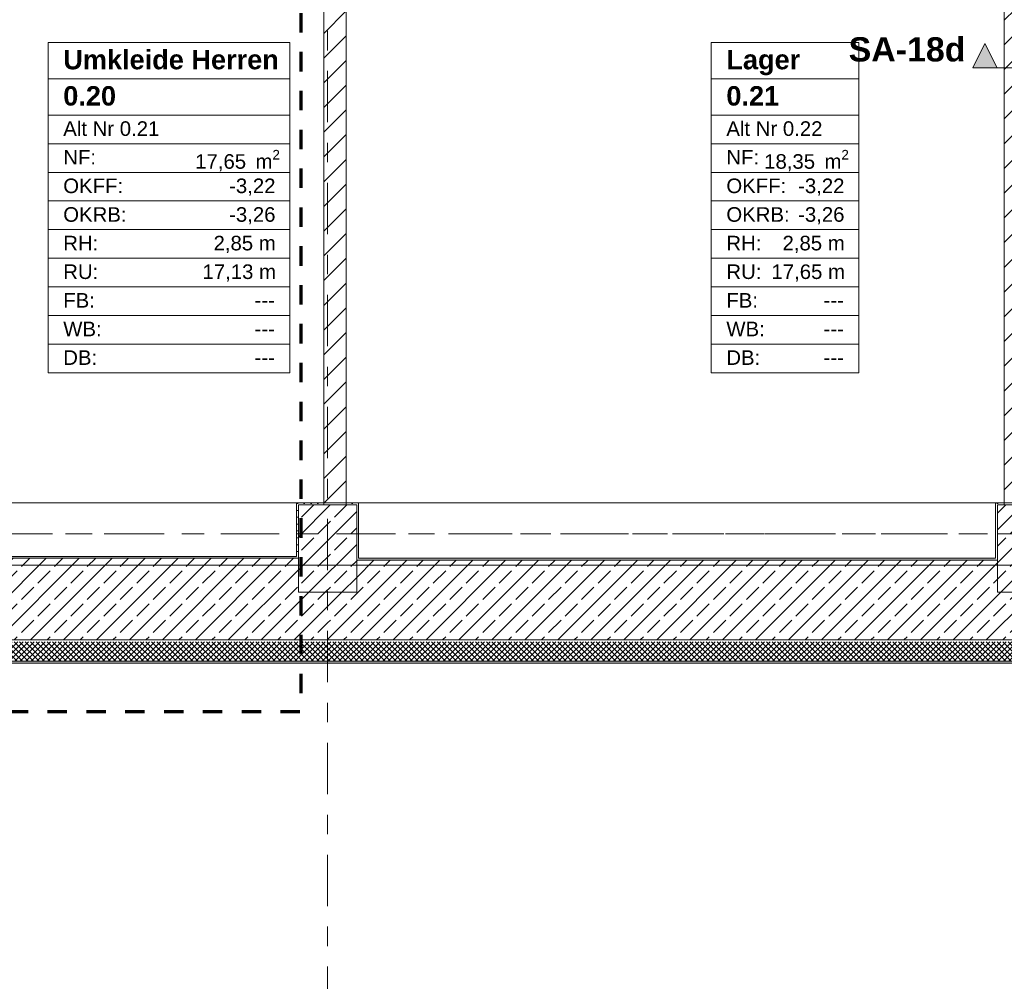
# Model space of a CAD drawing. Header units: metres. Extents: x -3.6 to 84.5, y -11 to 16.8.
# Tile 16 of 34: x 31.3 to 36.4, y -1.8 to 3.2. Entities that reach past the tile are written whole.
import ezdxf

# ---------------------------------------------------------------- set-up
doc = ezdxf.new("R2010")
doc.units = ezdxf.units.M
doc.header["$MEASUREMENT"] = 0
for name, pattern in [('Achse', [0.2, 0.1, -0.05, 0, -0.05]), ('Schnittlinie', [0.3, 0.15, -0.075, 0, -0.075]), ('Strichlinie doppelt', [0.546806, 0.264583, -0.105833, 0.070556, -0.105833]), ('Strichlinie eng', [0.115, 0.075, -0.04]), ('Wipeout_Contour', [1, 0, -1])]:
    doc.linetypes.add(name, pattern=pattern)
for name, color, linetype in [('203 - Marker.Schnitt - Ausbaudetail SA', 7, 'Continuous'), ('301 - Elemente.Linie', 7, 'Continuous'), ('401 - Zone.Raum_ Raumbegrenzung_ Whg.', 7, 'Continuous'), ('451 - Universal.Achsen Raster', 7, 'Continuous'), ('604 - Struktur.Wand Aussen', 7, 'Continuous'), ('605 - Struktur.Wand Innen', 7, 'Continuous'), ('607 - Struktur.Stütze', 7, 'Continuous'), ('608 - Struktur.Träger', 7, 'Continuous')]:
    doc.layers.add(name, color=color, linetype=linetype)
doc.styles.add('ERSTELLTER_STIL_1', font='txt')
doc.styles.add('ERSTELLTER_STIL_2', font='txt')
pattern_1 = [(45, (0, 0), (-0.0636396, 0.0636396), [])]
pattern_2 = [(0, (0, 0), (0, 0.08660254), [0, -0.05]), (0, (0.025, 0.0433), (0, 0.08660254), [0, -0.05])]
pattern_3 = [(45, (0, 0), (-0.014142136, 0.014142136), []), (135, (0, 0), (0.014142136, 0.014142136), [])]
pattern_4 = [(45, (0, 0), (-0.01767767, 0.01767767), [0, -0.025])]
pattern_5 = [(45, (0, 0), (-0.0848528, 0.0848528), []), (45, (-0.04243, 0.04243), (-0.0848528, 0.0848528), [0.09, -0.03])]

msp = doc.modelspace()

# ---------------------------------------------------------------- hatches: boundary and pattern name
at = {"layer": '203 - Marker.Schnitt - Ausbaudetail SA', "linetype": 'Continuous', "lineweight": 0, "true_color": 0x000000}
msp.add_hatch(color=18, dxfattribs=at).paths.add_polyline_path([(36.2525, 2.95), (36.3775, 2.95), (36.315, 3.075)])
at = {"layer": '604 - Struktur.Wand Aussen', "linetype": 'Continuous', "lineweight": 0, "true_color": 0x000000}
h = msp.add_hatch(dxfattribs=at)
h.set_pattern_fill('Beton__Stahlbeton_0001', color=18, style=0, pattern_type=2)
h.set_pattern_definition(pattern_5)
h.paths.add_polyline_path([(25.88, 0.25), (25.73, 0.25), (25.73, 0.005), (32.93, 0.005), (32.93, 0.25), (32.78, 0.25), (32.78, 0.425), (29.48, 0.425), (29.48, 0.25), (29.18, 0.25), (29.18, 0.425), (25.88, 0.425)])
h = msp.add_hatch(dxfattribs=at)
h.set_pattern_fill('Gips_0001', color=18, style=0, pattern_type=2)
h.set_pattern_definition(pattern_4)
h.paths.add_polyline_path([(29.49, 0.435), (29.49, 0.425), (32.77, 0.425), (32.77, 0.435)])
h = msp.add_hatch(dxfattribs=at)
h.set_pattern_fill('Beton__Stahlbeton_0001', color=18, style=0, pattern_type=2)
h.set_pattern_definition(pattern_5)
h.paths.add_polyline_path([(32.93, 0.25), (32.93, 0.005), (40.13, 0.005), (40.13, 0.25), (39.98, 0.25), (39.98, 0.415), (36.68, 0.415), (36.68, 0.25), (36.38, 0.25), (36.38, 0.415), (33.08, 0.415), (33.08, 0.25)])
h = msp.add_hatch(dxfattribs=at)
h.set_pattern_fill('Gips_0001', color=18, style=0, pattern_type=2)
h.set_pattern_definition(pattern_4)
h.paths.add_polyline_path([(33.09, 0.415), (36.37, 0.415), (36.37, 0.425), (33.09, 0.425)])
h = msp.add_hatch(dxfattribs=at)
h.set_pattern_fill('Dämmung__hart_2_0001', color=18, style=0, pattern_type=2)
h.set_pattern_definition(pattern_3)
h.paths.add_polyline_path([(25.73, -0.105), (32.93, -0.105), (32.93, -0.005), (25.73, -0.005)])
h = msp.add_hatch(dxfattribs=at)
h.set_pattern_fill('Dämmung__hart_2_0001', color=18, style=0, pattern_type=2)
h.set_pattern_definition(pattern_3)
h.paths.add_polyline_path([(32.93, -0.105), (40.13, -0.105), (40.13, -0.005), (32.93, -0.005)])
h = msp.add_hatch(dxfattribs=at)
h.set_pattern_fill('Verputz_0001', color=18, style=0, pattern_type=2)
h.set_pattern_definition(pattern_2)
h.paths.add_polyline_path([(25.73, -0.115), (32.93, -0.115), (32.93, -0.105), (25.73, -0.105)])
h = msp.add_hatch(dxfattribs=at)
h.set_pattern_fill('Verputz_0001', color=18, style=0, pattern_type=2)
h.set_pattern_definition(pattern_2)
h.paths.add_polyline_path([(32.93, -0.115), (40.13, -0.115), (40.13, -0.105), (32.93, -0.105)])
at = {"layer": '607 - Struktur.Stütze', "linetype": 'Continuous', "lineweight": 0, "true_color": 0x000000}
h = msp.add_hatch(dxfattribs=at)
h.set_pattern_fill('Gips_0001', color=18, style=0, pattern_type=2)
h.set_pattern_definition(pattern_4)
h.paths.add_polyline_path([(32.78, 0.435), (32.77, 0.435), (32.77, 0.425), (32.78, 0.425)])
h = msp.add_hatch(dxfattribs=at)
h.set_pattern_fill('Gips_0001', color=18, style=0, pattern_type=2)
h.set_pattern_definition(pattern_4)
h.paths.add_polyline_path([(33.09, 0.425), (33.08, 0.425), (33.08, 0.415), (33.09, 0.415)])
h = msp.add_hatch(dxfattribs=at)
h.set_pattern_fill('Gips_0001', color=18, style=0, pattern_type=2)
h.set_pattern_definition(pattern_4)
h.paths.add_polyline_path([(36.38, 0.425), (36.37, 0.425), (36.37, 0.415), (36.38, 0.415)])

# ---------------------------------------------------------------- linework, layer by layer
at = {"layer": '203 - Marker.Schnitt - Ausbaudetail SA', "color": 7, "linetype": 'Continuous', "lineweight": 13, "flags": 128}
msp.add_lwpolyline([(36.2525, 2.95), (36.3775, 2.95), (36.315, 3.075)], close=True, dxfattribs=at)
at = {"layer": '301 - Elemente.Linie', "color": 160, "linetype": 'Strichlinie eng', "lineweight": 70, "true_color": 0x3232ff, "flags": 128}
msp.add_lwpolyline([(15.0261, 14.065), (32.7919, 14.065), (32.7919, -0.365), (15.0261, -0.365)], close=True, dxfattribs=at)
at = {"layer": '401 - Zone.Raum_ Raumbegrenzung_ Whg.', "color": 7, "linetype": 'Continuous', "lineweight": 9}
for p, q in [((32.7353, 3.0791), (31.4902, 3.0791)), ((31.4902, 3.0791), (31.4902, 1.38)), ((31.4902, 3.0791), (32.7353, 3.0791)), ((31.4902, 2.8925), (31.4902, 3.0791)), ((32.7353, 1.38), (32.7353, 3.0791)), ((32.7353, 3.0791), (32.7353, 2.8925)), ((35.6654, 3.0791), (34.905, 3.0791)), ((34.905, 3.0791), (34.905, 1.38)), ((34.905, 3.0791), (35.6654, 3.0791)), ((34.905, 2.8925), (34.905, 3.0791)), ((35.6654, 1.38), (35.6654, 3.0791)), ((35.6654, 3.0791), (35.6654, 2.8925)), ((32.7353, 2.8925), (31.4902, 2.8925)), ((31.4902, 2.8925), (32.7353, 2.8925)), ((31.4902, 2.7059), (31.4902, 2.8925)), ((32.7353, 2.8925), (32.7353, 2.7059)), ((35.6654, 2.8925), (34.905, 2.8925)), ((34.905, 2.8925), (35.6654, 2.8925)), ((34.905, 2.7059), (34.905, 2.8925)), ((35.6654, 2.8925), (35.6654, 2.7059)), ((32.7353, 2.7059), (31.4902, 2.7059)), ((31.4902, 2.7059), (32.7353, 2.7059)), ((31.4902, 2.5586), (31.4902, 2.7059)), ((32.7353, 2.7059), (32.7353, 2.5586)), ((35.6654, 2.7059), (34.905, 2.7059)), ((34.905, 2.7059), (35.6654, 2.7059)), ((34.905, 2.5586), (34.905, 2.7059)), ((35.6654, 2.7059), (35.6654, 2.5586)), ((32.7353, 2.5586), (31.4902, 2.5586)), ((31.4902, 2.5586), (32.7353, 2.5586)), ((31.4902, 2.4112), (31.4902, 2.5586)), ((32.7353, 2.5586), (32.7353, 2.4112)), ((35.6654, 2.5586), (34.905, 2.5586)), ((34.905, 2.5586), (35.6654, 2.5586)), ((34.905, 2.4112), (34.905, 2.5586)), ((35.6654, 2.5586), (35.6654, 2.4112)), ((32.7353, 2.4112), (31.4902, 2.4112)), ((31.4902, 2.4112), (32.7353, 2.4112)), ((31.4902, 2.2639), (31.4902, 2.4112)), ((32.7353, 2.4112), (32.7353, 2.2639)), ((35.6654, 2.4112), (34.905, 2.4112)), ((34.905, 2.4112), (35.6654, 2.4112)), ((34.905, 2.2639), (34.905, 2.4112)), ((35.6654, 2.4112), (35.6654, 2.2639)), ((32.7353, 2.2639), (31.4902, 2.2639)), ((31.4902, 2.2639), (32.7353, 2.2639)), ((31.4902, 2.1166), (31.4902, 2.2639)), ((32.7353, 2.2639), (32.7353, 2.1166)), ((35.6654, 2.2639), (34.905, 2.2639)), ((34.905, 2.2639), (35.6654, 2.2639)), ((34.905, 2.1166), (34.905, 2.2639)), ((35.6654, 2.2639), (35.6654, 2.1166)), ((32.7353, 2.1166), (31.4902, 2.1166)), ((31.4902, 2.1166), (32.7353, 2.1166)), ((31.4902, 1.9693), (31.4902, 2.1166)), ((32.7353, 2.1166), (32.7353, 1.9693)), ((35.6654, 2.1166), (34.905, 2.1166)), ((34.905, 2.1166), (35.6654, 2.1166)), ((34.905, 1.9693), (34.905, 2.1166)), ((35.6654, 2.1166), (35.6654, 1.9693)), ((32.7353, 1.9693), (31.4902, 1.9693)), ((31.4902, 1.9693), (32.7353, 1.9693)), ((31.4902, 1.8219), (31.4902, 1.9693)), ((32.7353, 1.9693), (32.7353, 1.8219)), ((35.6654, 1.9693), (34.905, 1.9693)), ((34.905, 1.9693), (35.6654, 1.9693)), ((34.905, 1.8219), (34.905, 1.9693)), ((35.6654, 1.9693), (35.6654, 1.8219)), ((32.7353, 1.8219), (31.4902, 1.8219)), ((31.4902, 1.8219), (32.7353, 1.8219)), ((31.4902, 1.6746), (31.4902, 1.8219)), ((32.7353, 1.8219), (32.7353, 1.6746)), ((35.6654, 1.8219), (34.905, 1.8219)), ((34.905, 1.8219), (35.6654, 1.8219)), ((34.905, 1.6746), (34.905, 1.8219)), ((35.6654, 1.8219), (35.6654, 1.6746)), ((32.7353, 1.6746), (31.4902, 1.6746)), ((31.4902, 1.6746), (32.7353, 1.6746)), ((31.4902, 1.5273), (31.4902, 1.6746)), ((32.7353, 1.6746), (32.7353, 1.5273)), ((35.6654, 1.6746), (34.905, 1.6746)), ((34.905, 1.6746), (35.6654, 1.6746)), ((34.905, 1.5273), (34.905, 1.6746)), ((35.6654, 1.6746), (35.6654, 1.5273)), ((32.7353, 1.5273), (31.4902, 1.5273)), ((31.4902, 1.5273), (32.7353, 1.5273)), ((31.4902, 1.38), (31.4902, 1.5273)), ((32.7353, 1.5273), (32.7353, 1.38)), ((35.6654, 1.5273), (34.905, 1.5273)), ((34.905, 1.5273), (35.6654, 1.5273)), ((34.905, 1.38), (34.905, 1.5273)), ((35.6654, 1.5273), (35.6654, 1.38)), ((31.4902, 1.38), (32.7353, 1.38)), ((32.7353, 1.38), (31.4902, 1.38)), ((34.905, 1.38), (35.6654, 1.38)), ((35.6654, 1.38), (34.905, 1.38))]:
    msp.add_line(p, q, dxfattribs=at)
at = {"layer": '451 - Universal.Achsen Raster', "color": 160, "linetype": 'Strichlinie doppelt', "lineweight": 9, "true_color": 0x3232ff}
msp.add_line((64.935, 0.55), (-3.175, 0.55), dxfattribs=at)
at = {"layer": '604 - Struktur.Wand Aussen', "color": 7, "linetype": 'Continuous', "lineweight": 18}
for p, q in [((32.78, 0.425), (29.48, 0.425)), ((36.38, 0.415), (33.08, 0.415)), ((25.73, 0.005), (32.93, 0.005)), ((32.93, 0.005), (40.13, 0.005))]:
    msp.add_line(p, q, dxfattribs=at)
at = {"layer": '604 - Struktur.Wand Aussen', "color": 7, "linetype": 'Continuous', "lineweight": 13}
for p, q in [((25.73, -0.105), (32.93, -0.105)), ((32.93, -0.105), (40.13, -0.105))]:
    msp.add_line(p, q, dxfattribs=at)
at = {"layer": '604 - Struktur.Wand Aussen', "color": 7, "linetype": 'Continuous', "lineweight": 13, "flags": 128}
for points in [[(32.77, 0.435), (29.49, 0.435)], [(36.37, 0.425), (33.09, 0.425)], [(25.73, -0.115), (32.93, -0.115)], [(32.93, -0.115), (40.13, -0.115)]]:
    msp.add_lwpolyline(points, dxfattribs=at)
at = {"layer": '608 - Struktur.Träger', "color": 7, "linetype": 'Achse', "lineweight": 9}
msp.add_line((0.38, 0.55), (61.88, 0.55), dxfattribs=at)
at = {"layer": '608 - Struktur.Träger', "color": 7, "linetype": 'Continuous', "lineweight": 13}
msp.add_line((0.38, 0.39), (61.88, 0.39), dxfattribs=at)

# ---------------------------------------------------------------- texts
at = {"layer": '203 - Marker.Schnitt - Ausbaudetail SA', "color": 7, "lineweight": 13, "insert": (36.215, 2.98), "char_height": 0.125, "attachment_point": 9, "style": 'ERSTELLTER_STIL_1'}
msp.add_mtext('\\A1;{\\pqr;\\pt0;\\fArial|b1|i0|c0|p38;SA-18d}', dxfattribs=at)
at = {"layer": '401 - Zone.Raum_ Raumbegrenzung_ Whg.', "color": 7, "lineweight": 9, "attachment_point": 1}
for s, insert, char_height, style in [('\\A1;{\\pqj;\\pt0;\\fArial|b1|i0|c0|p38;Umkleide Herren}', (31.5687, 3.0415), 0.1, 'ERSTELLTER_STIL_1'), ('\\A1;{\\pqj;\\pt0;\\fArial|b1|i0|c0|p38;}', (32.6567, 3.0644), 0.1, 'ERSTELLTER_STIL_1'), ('\\A1;{\\pqj;\\pt0;\\fArial|b1|i0|c0|p38;}', (35.5868, 3.0644), 0.1, 'ERSTELLTER_STIL_1'), ('\\A1;{\\pqj;\\pt0;\\fArial|b1|i0|c0|p38;Lager}', (34.9836, 3.0415), 0.1, 'ERSTELLTER_STIL_1'), ('\\A1;{\\pql;\\pt0;\\fArial|b1|i0|c0|p38;0.20}', (31.5687, 2.8549), 0.1, 'ERSTELLTER_STIL_1'), ('\\A1;{\\pqj;\\pt0;\\fArial|b1|i0|c0|p38;}', (32.6567, 2.8778), 0.1, 'ERSTELLTER_STIL_1'), ('\\A1;{\\pql;\\pt0;\\fArial|b1|i0|c0|p38;0.21}', (34.9836, 2.8549), 0.1, 'ERSTELLTER_STIL_1'), ('\\A1;{\\pqj;\\pt0;\\fArial|b1|i0|c0|p38;}', (35.5868, 2.8778), 0.1, 'ERSTELLTER_STIL_1'), ('\\A1;{\\pqj;\\pt0;\\fArial|b0|i0|c0|p38;}', (32.6567, 2.6911), 0.075, 'ERSTELLTER_STIL_2'), ('\\A1;{\\pqj;\\pt0;\\fArial|b0|i0|c0|p38;}', (35.5868, 2.6911), 0.075, 'ERSTELLTER_STIL_2'), ('\\A1;{\\pqj;\\pt0;\\fArial|b0|i0|c0|p38;Alt Nr 0.21}', (31.5687, 2.674), 0.075, 'ERSTELLTER_STIL_2'), ('\\A1;{\\pqj;\\pt0;\\fArial|b0|i0|c0|p38;Alt Nr 0.22}', (34.9836, 2.674), 0.075, 'ERSTELLTER_STIL_2'), ('\\A1;{\\pqj;\\pt0;\\fArial|b0|i0|c0|p38;NF: }', (31.5687, 2.5267), 0.075, 'ERSTELLTER_STIL_2'), ('\\A1;{\\pqj;\\pt0;\\fArial|b0|i0|c0|p38;NF: }', (34.9836, 2.5267), 0.075, 'ERSTELLTER_STIL_2'), ('\\A1;{\\pql;\\pt0,0.05;\\fArial|b0|i0|c0|p38;17,65\\fArial|b0|i0|c0|p38;\\A1{\\H.66x;\\S^  ;}\\fArial|b0|i0|c0|p38; m\\fArial|b0|i0|c0|p38;\\A1{\\H.66x;\\S2^  ;}}', (32.2482, 2.5267), 0.075, 'ERSTELLTER_STIL_2'), ('\\A1;{\\pql;\\pt0,0.05;\\fArial|b0|i0|c0|p38;18,35\\fArial|b0|i0|c0|p38;\\A1{\\H.66x;\\S^  ;}\\fArial|b0|i0|c0|p38; m\\fArial|b0|i0|c0|p38;\\A1{\\H.66x;\\S2^  ;}}', (35.1783, 2.5267), 0.075, 'ERSTELLTER_STIL_2'), ('\\A1;{\\pqj;\\pt0;\\fArial|b0|i0|c0|p38;OKFF: }', (31.5687, 2.3794), 0.075, 'ERSTELLTER_STIL_2'), ('\\A1;{\\pqj;\\pt0;\\fArial|b0|i0|c0|p38;-3,22}', (32.4229, 2.3794), 0.075, 'ERSTELLTER_STIL_2'), ('\\A1;{\\pqj;\\pt0;\\fArial|b0|i0|c0|p38;OKFF: }', (34.9836, 2.3794), 0.075, 'ERSTELLTER_STIL_2'), ('\\A1;{\\pqj;\\pt0;\\fArial|b0|i0|c0|p38;-3,22}', (35.353, 2.3794), 0.075, 'ERSTELLTER_STIL_2'), ('\\A1;{\\pqj;\\pt0;\\fArial|b0|i0|c0|p38;OKRB: }', (31.5687, 2.232), 0.075, 'ERSTELLTER_STIL_2'), ('\\A1;{\\pqj;\\pt0;\\fArial|b0|i0|c0|p38;-3,26}', (32.4229, 2.232), 0.075, 'ERSTELLTER_STIL_2'), ('\\A1;{\\pqj;\\pt0;\\fArial|b0|i0|c0|p38;OKRB: }', (34.9836, 2.232), 0.075, 'ERSTELLTER_STIL_2'), ('\\A1;{\\pqj;\\pt0;\\fArial|b0|i0|c0|p38;-3,26}', (35.353, 2.232), 0.075, 'ERSTELLTER_STIL_2'), ('\\A1;{\\pqj;\\pt0;\\fArial|b0|i0|c0|p38;RH: }', (31.5687, 2.0847), 0.075, 'ERSTELLTER_STIL_2'), ('\\A1;{\\pqj;\\pt0;\\fArial|b0|i0|c0|p38;2,85 m}', (32.3427, 2.0847), 0.075, 'ERSTELLTER_STIL_2'), ('\\A1;{\\pqj;\\pt0;\\fArial|b0|i0|c0|p38;RH: }', (34.9836, 2.0847), 0.075, 'ERSTELLTER_STIL_2'), ('\\A1;{\\pqj;\\pt0;\\fArial|b0|i0|c0|p38;2,85 m}', (35.2728, 2.0847), 0.075, 'ERSTELLTER_STIL_2'), ('\\A1;{\\pqj;\\pt0;\\fArial|b0|i0|c0|p38;RU: }', (31.5687, 1.9374), 0.075, 'ERSTELLTER_STIL_2'), ('\\A1;{\\pqj;\\pt0;\\fArial|b0|i0|c0|p38;17,13 m}', (32.2858, 1.9374), 0.075, 'ERSTELLTER_STIL_2'), ('\\A1;{\\pqj;\\pt0;\\fArial|b0|i0|c0|p38;RU: }', (34.9836, 1.9374), 0.075, 'ERSTELLTER_STIL_2'), ('\\A1;{\\pqj;\\pt0;\\fArial|b0|i0|c0|p38;17,65 m}', (35.2159, 1.9374), 0.075, 'ERSTELLTER_STIL_2'), ('\\A1;{\\pqj;\\pt0;\\fArial|b0|i0|c0|p38;FB: }', (31.5687, 1.7901), 0.075, 'ERSTELLTER_STIL_2'), ('\\A1;{\\pqj;\\pt0;\\fArial|b0|i0|c0|p38;FB: }', (34.9836, 1.7901), 0.075, 'ERSTELLTER_STIL_2'), ('\\A1;{\\pqj;\\pt0;\\fArial|b0|i0|c0|p38;---}', (32.5539, 1.7901), 0.075, 'ERSTELLTER_STIL_2'), ('\\A1;{\\pqj;\\pt0;\\fArial|b0|i0|c0|p38;---}', (35.484, 1.7901), 0.075, 'ERSTELLTER_STIL_2'), ('\\A1;{\\pqj;\\pt0;\\fArial|b0|i0|c0|p38;WB: }', (31.5687, 1.6428), 0.075, 'ERSTELLTER_STIL_2'), ('\\A1;{\\pqj;\\pt0;\\fArial|b0|i0|c0|p38;WB: }', (34.9836, 1.6428), 0.075, 'ERSTELLTER_STIL_2'), ('\\A1;{\\pqj;\\pt0;\\fArial|b0|i0|c0|p38;---}', (32.5539, 1.6428), 0.075, 'ERSTELLTER_STIL_2'), ('\\A1;{\\pqj;\\pt0;\\fArial|b0|i0|c0|p38;---}', (35.484, 1.6428), 0.075, 'ERSTELLTER_STIL_2'), ('\\A1;{\\pqj;\\pt0;\\fArial|b0|i0|c0|p38;DB: }', (31.5687, 1.4954), 0.075, 'ERSTELLTER_STIL_2'), ('\\A1;{\\pqj;\\pt0;\\fArial|b0|i0|c0|p38;DB: }', (34.9836, 1.4954), 0.075, 'ERSTELLTER_STIL_2'), ('\\A1;{\\pqj;\\pt0;\\fArial|b0|i0|c0|p38;---}', (32.5539, 1.4954), 0.075, 'ERSTELLTER_STIL_2'), ('\\A1;{\\pqj;\\pt0;\\fArial|b0|i0|c0|p38;---}', (35.484, 1.4954), 0.075, 'ERSTELLTER_STIL_2')]:
    msp.add_mtext(s, dxfattribs=dict(at, insert=insert, char_height=char_height, style=style))

# ---------------------------------------------------------------- wipeouts: each hides what was drawn before it
at = {"color": 254, "linetype": 'Wipeout_Contour', "lineweight": 0, "ltscale": 146.958899}
msp.add_wipeout([(36.59, 0.7), (36.59, 5.86), (36.415, 5.86), (36.415, 0.7)], dxfattribs=at).dxf.layer = '605 - Struktur.Wand Innen'
at = {"color": 254, "linetype": 'Wipeout_Contour', "lineweight": 0, "ltscale": 132.702778}
msp.add_wipeout([(33.025, 0.7), (33.025, 5.2), (32.91, 5.2), (32.91, 0.7)], dxfattribs=at).dxf.layer = '605 - Struktur.Wand Innen'

# ---------------------------------------------------------------- next in the draw order: hatches: boundary and pattern name
at = {"layer": '605 - Struktur.Wand Innen', "linetype": 'Continuous', "lineweight": 0, "true_color": 0x000000}
h = msp.add_hatch(dxfattribs=at)
h.set_pattern_fill('MW_Ziegel_0001', color=18, style=0, pattern_type=2)
h.set_pattern_definition(pattern_1)
h.paths.add_polyline_path([(36.59, 0.7), (36.59, 5.86), (36.415, 5.86), (36.415, 0.7)])
h = msp.add_hatch(dxfattribs=at)
h.set_pattern_fill('MW_Ziegel_0001', color=18, style=0, pattern_type=2)
h.set_pattern_definition(pattern_1)
h.paths.add_polyline_path([(33.025, 0.7), (33.025, 5.2), (32.91, 5.2), (32.91, 0.7)])
at = {"layer": '607 - Struktur.Stütze', "linetype": 'Continuous', "lineweight": 0, "true_color": 0x000000}
h = msp.add_hatch(dxfattribs=at)
h.set_pattern_fill('Gips_0001', color=18, style=0, pattern_type=2)
h.set_pattern_definition(pattern_4)
h.paths.add_polyline_path([(32.91, 0.71), (32.77, 0.71), (32.77, 0.435), (32.78, 0.435), (32.78, 0.7), (32.91, 0.7)])
h = msp.add_hatch(dxfattribs=at)
h.set_pattern_fill('Gips_0001', color=18, style=0, pattern_type=2)
h.set_pattern_definition(pattern_4)
h.paths.add_polyline_path([(33.09, 0.71), (33.025, 0.71), (33.025, 0.7), (33.08, 0.7), (33.08, 0.425), (33.09, 0.425)])
h = msp.add_hatch(dxfattribs=at)
h.set_pattern_fill('Gips_0001', color=18, style=0, pattern_type=2)
h.set_pattern_definition(pattern_4)
h.paths.add_polyline_path([(36.37, 0.71), (36.37, 0.425), (36.38, 0.425), (36.38, 0.7), (36.415, 0.7), (36.415, 0.71)])
h = msp.add_hatch(dxfattribs=at)
h.set_pattern_fill('Beton__Stahlbeton_0001', color=18, style=0, pattern_type=2)
h.set_pattern_definition(pattern_5)
h.paths.add_polyline_path([(32.78, 0.25), (33.08, 0.25), (33.08, 0.7), (32.78, 0.7)])
h = msp.add_hatch(dxfattribs=at)
h.set_pattern_fill('Beton__Stahlbeton_0001', color=18, style=0, pattern_type=2)
h.set_pattern_definition(pattern_5)
h.paths.add_polyline_path([(36.38, 0.25), (36.68, 0.25), (36.68, 0.7), (36.38, 0.7)])

# ---------------------------------------------------------------- next in the draw order: linework, layer by layer
at = {"layer": '203 - Marker.Schnitt - Ausbaudetail SA', "color": 7, "linetype": 'Schnittlinie', "lineweight": 13}
msp.add_line((36.3775, 2.95), (36.9296, 2.95), dxfattribs=at)
at = {"layer": '451 - Universal.Achsen Raster', "color": 160, "linetype": 'Strichlinie doppelt', "lineweight": 9, "true_color": 0x3232ff}
msp.add_line((32.93, -10.585), (32.93, 16.355), dxfattribs=at)
at = {"layer": '605 - Struktur.Wand Innen', "color": 7, "linetype": 'Continuous', "lineweight": 18, "flags": 128}
for points in [[(36.415, 5.86), (36.415, 0.7)], [(32.91, 5.2), (32.91, 0.7)], [(33.025, 0.7), (33.025, 5.2)]]:
    msp.add_lwpolyline(points, dxfattribs=at)
at = {"layer": '607 - Struktur.Stütze', "color": 7, "linetype": 'Continuous', "lineweight": 5, "flags": 128}
for points in [[(32.91, 0.71), (32.77, 0.71), (32.77, 0.435)], [(33.09, 0.425), (33.09, 0.71), (33.025, 0.71)], [(36.415, 0.71), (36.37, 0.71), (36.37, 0.425)]]:
    msp.add_lwpolyline(points, dxfattribs=at)
at = {"layer": '607 - Struktur.Stütze', "color": 7, "linetype": 'Continuous', "lineweight": 13, "flags": 128}
for points in [[(32.78, 0.25), (33.08, 0.25), (33.08, 0.7), (32.78, 0.7)], [(36.38, 0.25), (36.68, 0.25), (36.68, 0.7), (36.38, 0.7)]]:
    msp.add_lwpolyline(points, close=True, dxfattribs=at)
at = {"layer": '608 - Struktur.Träger', "color": 7, "linetype": 'Continuous', "lineweight": 13}
msp.add_line((0.38, 0.71), (61.88, 0.71), dxfattribs=at)

doc.saveas('drawing.dxf')
